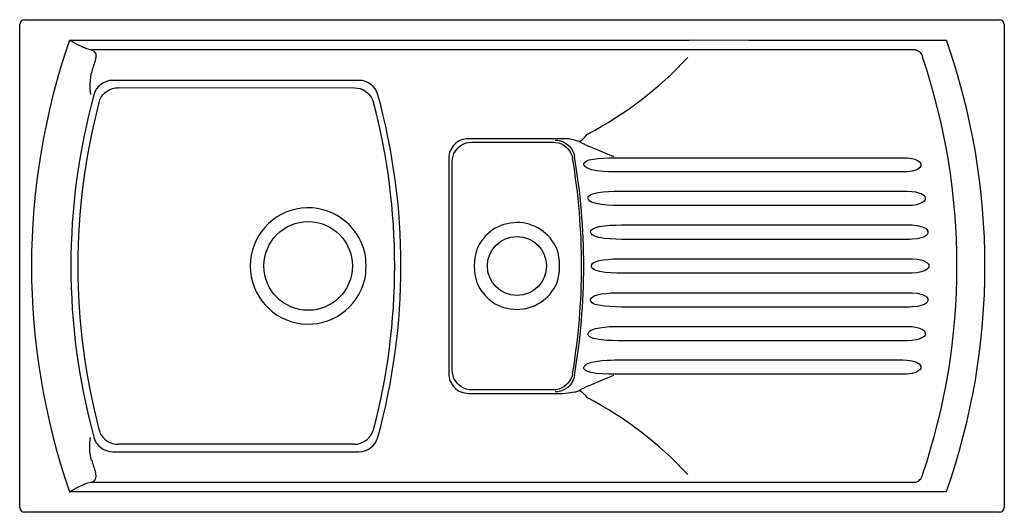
# Model space of a CAD drawing. Header units: millimetres. Extents: x 741.99 to 742.99, y 1244.37 to 1244.87.
import ezdxf

# ---------------------------------------------------------------- set-up
doc = ezdxf.new("R2010")
doc.units = ezdxf.units.MM
doc.layers.add('SANINDUSA', color=3, linetype='Continuous')

msp = doc.modelspace()

# ---------------------------------------------------------------- linework, layer by layer
at = {"layer": 'SANINDUSA'}
for p, q in [((741.9983, 1244.8703), (742.9883, 1244.8703)), ((741.9933, 1244.3753), (741.9933, 1244.8653)), ((742.9933, 1244.8653), (742.9933, 1244.3753)), ((742.044, 1244.8494), (742.6577, 1244.8494)), ((742.6734, 1244.8496), (742.6779, 1244.8497)), ((742.8997, 1244.8494), (742.9346, 1244.8494)), ((742.6577, 1244.8397), (742.0654, 1244.8397)), ((742.6779, 1244.8398), (742.6736, 1244.8398)), ((742.9036, 1244.8397), (742.8997, 1244.8397)), ((742.3379, 1244.8087), (742.0879, 1244.8087)), ((742.0932, 1244.8013), (742.3334, 1244.8012)), ((742.5447, 1244.7495), (742.449, 1244.7495)), ((742.4526, 1244.746), (742.5352, 1244.746)), ((742.597, 1244.7302), (742.5977, 1244.7302)), ((742.4291, 1244.7296), (742.4291, 1244.7146)), ((742.4326, 1244.5145), (742.4326, 1244.726)), ((742.5992, 1244.7157), (742.5974, 1244.7157)), ((742.8997, 1244.7166), (742.8995, 1244.7166)), ((742.6016, 1244.6962), (742.6022, 1244.6962)), ((742.8945, 1244.6961), (742.8995, 1244.6959)), ((742.8995, 1244.6959), (742.8997, 1244.6959)), ((742.603, 1244.6816), (742.602, 1244.6816)), ((742.8995, 1244.6818), (742.8945, 1244.6816)), ((742.6045, 1244.6619), (742.6048, 1244.6619)), ((742.8972, 1244.6619), (742.8995, 1244.6619)), ((742.8995, 1244.6619), (742.8997, 1244.6619)), ((742.6052, 1244.6473), (742.6048, 1244.6473)), ((742.8995, 1244.6474), (742.8972, 1244.6473)), ((742.6057, 1244.6276), (742.6057, 1244.6276)), ((742.898, 1244.6276), (742.8995, 1244.6276)), ((742.8995, 1244.6276), (742.8997, 1244.6276)), ((742.6057, 1244.613), (742.6057, 1244.613)), ((742.8995, 1244.613), (742.898, 1244.613)), ((742.8997, 1244.613), (742.8995, 1244.613)), ((742.6048, 1244.5932), (742.6052, 1244.5932)), ((742.8972, 1244.5932), (742.8995, 1244.5932)), ((742.8995, 1244.5932), (742.8997, 1244.5932)), ((742.6048, 1244.5786), (742.6045, 1244.5786)), ((742.8995, 1244.5787), (742.8972, 1244.5786)), ((742.8997, 1244.5787), (742.8995, 1244.5787)), ((742.602, 1244.559), (742.603, 1244.559)), ((742.8945, 1244.559), (742.8995, 1244.5587)), ((742.8995, 1244.5587), (742.8997, 1244.5587)), ((742.6022, 1244.5444), (742.6016, 1244.5444)), ((742.8995, 1244.5446), (742.8945, 1244.5444)), ((742.8997, 1244.5446), (742.8995, 1244.5446)), ((742.4291, 1244.526), (742.4291, 1244.511)), ((742.5974, 1244.5249), (742.5992, 1244.5249)), ((742.8995, 1244.524), (742.8997, 1244.524)), ((742.5977, 1244.5104), (742.597, 1244.5104)), ((742.8997, 1244.5113), (742.8995, 1244.5112)), ((742.449, 1244.491), (742.5447, 1244.491)), ((742.5352, 1244.4945), (742.4526, 1244.4945)), ((742.0879, 1244.4318), (742.3379, 1244.4318)), ((742.3334, 1244.4394), (742.0932, 1244.4393)), ((742.0654, 1244.4009), (742.6577, 1244.4009)), ((742.6736, 1244.4008), (742.6779, 1244.4008)), ((742.8997, 1244.4009), (742.9036, 1244.4009)), ((742.6577, 1244.3912), (742.044, 1244.3912)), ((742.6779, 1244.3909), (742.6734, 1244.3909)), ((742.9346, 1244.3912), (742.8997, 1244.3912)), ((742.9883, 1244.3703), (741.9983, 1244.3703))]:
    msp.add_line(p, q, dxfattribs=at)
at = {"layer": 'SANINDUSA', "flags": 128}
for points in [[(742.0654, 1244.8397), (742.0614, 1244.8407), (742.0573, 1244.8424), (742.0518, 1244.845), (742.0462, 1244.8482), (742.0441, 1244.8493), (742.044, 1244.8494)], [(742.6779, 1244.8497), (742.7337, 1244.8496), (742.7893, 1244.8496), (742.8445, 1244.8495), (742.8994, 1244.8494)], [(742.0704, 1244.83), (742.071, 1244.8324), (742.071, 1244.8348), (742.0703, 1244.8367), (742.0692, 1244.8381), (742.068, 1244.8388), (742.0666, 1244.8394), (742.0654, 1244.8397)], [(742.6736, 1244.8398), (742.6657, 1244.8397), (742.6577, 1244.8397)], [(742.8994, 1244.8397), (742.8445, 1244.8397), (742.7892, 1244.8398), (742.7337, 1244.8398), (742.6779, 1244.8398)], [(742.9036, 1244.8397), (742.9046, 1244.8393), (742.9057, 1244.8388), (742.9067, 1244.8381), (742.9076, 1244.8372), (742.9084, 1244.8361), (742.9092, 1244.8349), (742.9098, 1244.8336), (742.9103, 1244.8323)], [(742.0739, 1244.7864), (742.0748, 1244.7891), (742.0762, 1244.7917), (742.0779, 1244.7941), (742.0799, 1244.7962), (742.0822, 1244.7979), (742.0847, 1244.7994), (742.0875, 1244.8004), (742.0903, 1244.801), (742.0932, 1244.8012)], [(742.3334, 1244.8012), (742.3363, 1244.8009), (742.3391, 1244.8003), (742.3418, 1244.7993), (742.3443, 1244.7978), (742.3466, 1244.7961), (742.3487, 1244.794), (742.3504, 1244.7916), (742.3517, 1244.789), (742.3527, 1244.7863)], [(742.5616, 1244.7465), (742.5625, 1244.747), (742.5635, 1244.7476), (742.5645, 1244.7484), (742.5655, 1244.7493), (742.5666, 1244.7503), (742.5677, 1244.7515), (742.5688, 1244.7528), (742.5698, 1244.7541)], [(742.4326, 1244.726), (742.4328, 1244.7289), (742.4334, 1244.7317), (742.4344, 1244.7343), (742.4358, 1244.7368), (742.4375, 1244.7391), (742.4395, 1244.7411), (742.4418, 1244.7428), (742.4443, 1244.7442), (742.4469, 1244.7452), (742.4497, 1244.7458), (742.4526, 1244.746)], [(742.5352, 1244.746), (742.538, 1244.7458), (742.5408, 1244.7452), (742.5434, 1244.7443), (742.5458, 1244.7429), (742.5481, 1244.7413), (742.5501, 1244.7393), (742.5518, 1244.7371), (742.5532, 1244.7347), (742.5543, 1244.7321), (742.5549, 1244.7294)], [(742.537, 1244.7481), (742.5398, 1244.7479), (742.5425, 1244.7473), (742.5452, 1244.7464), (742.5476, 1244.7451), (742.5499, 1244.7434), (742.5519, 1244.7415), (742.5536, 1244.7393), (742.555, 1244.7368), (742.556, 1244.7343), (742.5567, 1244.7315)], [(742.5569, 1244.7481), (742.5509, 1244.7492), (742.5447, 1244.7495)], [(742.5969, 1244.7311), (742.5968, 1244.7312), (742.5904, 1244.7338), (742.5839, 1244.7365), (742.5774, 1244.7392), (742.571, 1244.7419)], [(742.5974, 1244.7157), (742.5916, 1244.7158), (742.5859, 1244.7162), (742.5798, 1244.7169), (742.5741, 1244.718), (742.5716, 1244.7188), (742.5693, 1244.7198), (742.5673, 1244.7213), (742.5666, 1244.7224), (742.5663, 1244.7231), (742.5663, 1244.7236), (742.5663, 1244.7237), (742.5664, 1244.7243), (742.5667, 1244.7251), (742.5678, 1244.7261), (742.5696, 1244.7272), (742.5718, 1244.7279), (742.576, 1244.7288), (742.5808, 1244.7294), (742.5861, 1244.7298), (742.5917, 1244.7301), (742.597, 1244.7302)], [(742.5977, 1244.7302), (742.6177, 1244.7302), (742.6977, 1244.7302), (742.89, 1244.7302)], [(742.89, 1244.7302), (742.8947, 1244.73), (742.8995, 1244.7293)], [(742.8997, 1244.7293), (742.9024, 1244.7286), (742.905, 1244.7275), (742.9067, 1244.7264), (742.908, 1244.725), (742.9086, 1244.7239), (742.9087, 1244.7226), (742.9084, 1244.7216), (742.9076, 1244.7203), (742.9056, 1244.7187), (742.9033, 1244.7176), (742.9009, 1244.7169), (742.8997, 1244.7166)], [(742.4291, 1244.7146), (742.4291, 1244.6896), (742.4291, 1244.6646), (742.4291, 1244.6299), (742.4291, 1244.5953), (742.4291, 1244.5606), (742.4291, 1244.526)], [(742.89, 1244.7157), (742.87, 1244.7157), (742.79, 1244.7157), (742.5992, 1244.7157)], [(742.8995, 1244.7166), (742.8948, 1244.7159), (742.89, 1244.7157)], [(742.602, 1244.6816), (742.5962, 1244.6817), (742.5903, 1244.682), (742.5843, 1244.6826), (742.5787, 1244.6836), (742.5763, 1244.6843), (742.574, 1244.6852), (742.5725, 1244.6862), (742.5712, 1244.6874), (742.5708, 1244.6881), (742.5706, 1244.6887), (742.5706, 1244.6889), (742.5705, 1244.6895), (742.5707, 1244.6902), (742.5711, 1244.691), (742.5722, 1244.6921), (742.5742, 1244.6932), (742.5765, 1244.6939), (742.5808, 1244.6948), (742.5858, 1244.6955), (742.5912, 1244.6959), (742.597, 1244.6961), (742.6016, 1244.6962)], [(742.6022, 1244.6962), (742.6222, 1244.6962), (742.7022, 1244.6962), (742.8945, 1244.6961)], [(742.8997, 1244.6959), (742.903, 1244.6955), (742.9063, 1244.6947), (742.9095, 1244.6934), (742.9115, 1244.6921), (742.9126, 1244.6908), (742.9131, 1244.6896), (742.9131, 1244.6884), (742.9128, 1244.6873), (742.9118, 1244.686), (742.9096, 1244.6844), (742.907, 1244.6833), (742.9042, 1244.6825), (742.8997, 1244.6818)], [(742.8945, 1244.6816), (742.8745, 1244.6816), (742.7945, 1244.6816), (742.603, 1244.6816)], [(742.6048, 1244.6473), (742.5989, 1244.6474), (742.5931, 1244.6477), (742.5871, 1244.6482), (742.5815, 1244.6492), (742.5781, 1244.6501), (742.5764, 1244.6509), (742.5749, 1244.6518), (742.5737, 1244.6531), (742.5733, 1244.6538), (742.5731, 1244.6544), (742.5731, 1244.6546), (742.5731, 1244.6552), (742.5731, 1244.6554), (742.5734, 1244.6561), (742.574, 1244.6571), (742.576, 1244.6585), (742.5787, 1244.6595), (742.5818, 1244.6603), (742.5869, 1244.6611), (742.5927, 1244.6616), (742.5985, 1244.6618), (742.6045, 1244.6619)], [(742.6048, 1244.6619), (742.6248, 1244.6619), (742.7048, 1244.6619), (742.8972, 1244.6619)], [(742.8997, 1244.6619), (742.9048, 1244.6614), (742.9098, 1244.6602), (742.9117, 1244.6594), (742.9135, 1244.6583), (742.9147, 1244.6572), (742.9156, 1244.6558), (742.9158, 1244.6547), (742.9157, 1244.6536), (742.915, 1244.6524), (742.9135, 1244.6509), (742.9118, 1244.6499), (742.9099, 1244.6491), (742.9048, 1244.6479), (742.8997, 1244.6474)], [(742.8972, 1244.6473), (742.8772, 1244.6473), (742.7972, 1244.6473), (742.6052, 1244.6473)], [(742.6057, 1244.613), (742.5998, 1244.613), (742.594, 1244.6133), (742.588, 1244.6138), (742.5824, 1244.6147), (742.5787, 1244.6158), (742.577, 1244.6165), (742.5754, 1244.6175), (742.5744, 1244.6187), (742.5741, 1244.6194), (742.574, 1244.62), (742.574, 1244.6202), (742.574, 1244.6209), (742.574, 1244.6209), (742.5743, 1244.6217), (742.5751, 1244.6228), (742.5765, 1244.6238), (742.578, 1244.6246), (742.5817, 1244.6257), (742.5858, 1244.6265), (742.5906, 1244.627), (742.5958, 1244.6274), (742.6007, 1244.6275), (742.6057, 1244.6276)], [(742.6057, 1244.6276), (742.6257, 1244.6276), (742.7057, 1244.6276), (742.898, 1244.6276)], [(742.8997, 1244.6276), (742.9048, 1244.6271), (742.9099, 1244.6261), (742.9123, 1244.6252), (742.9146, 1244.6239), (742.916, 1244.6224), (742.9166, 1244.6213), (742.9167, 1244.62), (742.9165, 1244.6189), (742.9156, 1244.6176), (742.9137, 1244.6161), (742.9114, 1244.615), (742.909, 1244.6142), (742.9044, 1244.6134), (742.8997, 1244.613)], [(742.898, 1244.613), (742.8781, 1244.613), (742.7981, 1244.613), (742.6057, 1244.613)], [(742.6045, 1244.5786), (742.5986, 1244.5787), (742.5927, 1244.579), (742.5868, 1244.5795), (742.5812, 1244.5804), (742.5779, 1244.5813), (742.5762, 1244.582), (742.5748, 1244.5829), (742.5736, 1244.5841), (742.5732, 1244.5848), (742.5731, 1244.5854), (742.5731, 1244.5856), (742.5731, 1244.5862), (742.5732, 1244.5863), (742.5734, 1244.5871), (742.5742, 1244.5881), (742.5754, 1244.5891), (742.5769, 1244.5899), (742.5803, 1244.5911), (742.5842, 1244.5919), (742.5889, 1244.5925), (742.594, 1244.5929), (742.5993, 1244.5932), (742.6048, 1244.5932)], [(742.6052, 1244.5932), (742.6252, 1244.5932), (742.7052, 1244.5932), (742.8972, 1244.5932)], [(742.8997, 1244.5932), (742.9048, 1244.5927), (742.9098, 1244.5915), (742.9117, 1244.5907), (742.9135, 1244.5897), (742.9147, 1244.5885), (742.9156, 1244.5871), (742.9158, 1244.586), (742.9157, 1244.5849), (742.915, 1244.5837), (742.9135, 1244.5822), (742.9118, 1244.5812), (742.9099, 1244.5804), (742.9048, 1244.5792), (742.8997, 1244.5787)], [(742.8972, 1244.5786), (742.8772, 1244.5786), (742.7972, 1244.5786), (742.6048, 1244.5786)], [(742.6016, 1244.5444), (742.5957, 1244.5445), (742.5899, 1244.5448), (742.5839, 1244.5453), (742.5782, 1244.5462), (742.5759, 1244.5468), (742.5738, 1244.5476), (742.5722, 1244.5484), (742.5709, 1244.5498), (742.5706, 1244.5504), (742.5705, 1244.551), (742.5705, 1244.5512), (742.5706, 1244.5517), (742.5706, 1244.5519), (742.5709, 1244.5526), (742.5717, 1244.5537), (742.573, 1244.5547), (742.5745, 1244.5555), (742.578, 1244.5568), (742.5821, 1244.5576), (742.5871, 1244.5583), (742.5925, 1244.5587), (742.5972, 1244.5589), (742.602, 1244.559)], [(742.603, 1244.559), (742.623, 1244.559), (742.703, 1244.559), (742.8945, 1244.559)], [(742.8997, 1244.5587), (742.903, 1244.5583), (742.9063, 1244.5575), (742.9095, 1244.5562), (742.9115, 1244.5549), (742.9126, 1244.5536), (742.9131, 1244.5524), (742.9131, 1244.5512), (742.9128, 1244.5501), (742.9118, 1244.5488), (742.9096, 1244.5472), (742.907, 1244.5461), (742.9042, 1244.5453), (742.8997, 1244.5446)], [(742.8945, 1244.5444), (742.8745, 1244.5444), (742.7945, 1244.5444), (742.6022, 1244.5444)], [(742.597, 1244.5104), (742.5912, 1244.5105), (742.5853, 1244.5108), (742.5792, 1244.5113), (742.5735, 1244.5122), (742.5712, 1244.5128), (742.5691, 1244.5136), (742.5674, 1244.5148), (742.5667, 1244.5155), (742.5664, 1244.5162), (742.5663, 1244.5164), (742.5663, 1244.517), (742.5664, 1244.5176), (742.5667, 1244.5184), (742.5675, 1244.5194), (742.5689, 1244.5205), (742.5705, 1244.5213), (742.5744, 1244.5227), (742.5787, 1244.5235), (742.5841, 1244.5242), (742.59, 1244.5246), (742.5937, 1244.5248), (742.5974, 1244.5249)], [(742.5992, 1244.5249), (742.6192, 1244.5249), (742.6992, 1244.5249), (742.89, 1244.5249)], [(742.89, 1244.5249), (742.8947, 1244.5247), (742.8995, 1244.524)], [(742.8997, 1244.524), (742.9024, 1244.5232), (742.905, 1244.5221), (742.9067, 1244.5211), (742.908, 1244.5197), (742.9086, 1244.5186), (742.9087, 1244.5173), (742.9084, 1244.5162), (742.9076, 1244.515), (742.9056, 1244.5134), (742.9033, 1244.5123), (742.9009, 1244.5116), (742.8997, 1244.5113)], [(742.4526, 1244.4945), (742.4497, 1244.4947), (742.4469, 1244.4954), (742.4443, 1244.4964), (742.4418, 1244.4977), (742.4395, 1244.4994), (742.4375, 1244.5015), (742.4358, 1244.5037), (742.4344, 1244.5062), (742.4334, 1244.5089), (742.4328, 1244.5117), (742.4326, 1244.5145)], [(742.5549, 1244.5112), (742.5543, 1244.5085), (742.5532, 1244.5059), (742.5518, 1244.5034), (742.5501, 1244.5012), (742.5481, 1244.4993), (742.5458, 1244.4976), (742.5434, 1244.4963), (742.5408, 1244.4953), (742.538, 1244.4947), (742.5352, 1244.4945)], [(742.89, 1244.5104), (742.87, 1244.5104), (742.79, 1244.5104), (742.5977, 1244.5104)], [(742.8995, 1244.5112), (742.8948, 1244.5106), (742.89, 1244.5104)], [(742.5567, 1244.509), (742.556, 1244.5063), (742.555, 1244.5037), (742.5536, 1244.5013), (742.5519, 1244.4991), (742.5499, 1244.4971), (742.5476, 1244.4955), (742.5452, 1244.4942), (742.5425, 1244.4932), (742.5398, 1244.4926), (742.537, 1244.4924)], [(742.571, 1244.4987), (742.5773, 1244.5013), (742.5836, 1244.5039), (742.5902, 1244.5066), (742.5968, 1244.5094), (742.5969, 1244.5094)], [(742.5447, 1244.491), (742.5508, 1244.4914), (742.5569, 1244.4925)], [(742.5616, 1244.494), (742.5625, 1244.4936), (742.5635, 1244.4929), (742.5645, 1244.4922), (742.5655, 1244.4913), (742.5666, 1244.4902), (742.5677, 1244.4891), (742.5688, 1244.4878), (742.5698, 1244.4865)], [(742.0739, 1244.4542), (742.0748, 1244.4514), (742.0762, 1244.4488), (742.0779, 1244.4465), (742.0799, 1244.4444), (742.0822, 1244.4426), (742.0847, 1244.4412), (742.0875, 1244.4402), (742.0903, 1244.4395), (742.0932, 1244.4393)], [(742.3334, 1244.4394), (742.3363, 1244.4396), (742.3391, 1244.4403), (742.3418, 1244.4413), (742.3443, 1244.4427), (742.3466, 1244.4445), (742.3487, 1244.4466), (742.3504, 1244.449), (742.3517, 1244.4515), (742.3527, 1244.4543)], [(742.0664, 1244.423), (742.0653, 1244.4276), (742.0646, 1244.4323), (742.0645, 1244.4367), (742.0647, 1244.441), (742.065, 1244.4437), (742.0653, 1244.4463), (742.0653, 1244.4463)], [(742.0654, 1244.4009), (742.0678, 1244.4016), (742.0696, 1244.4029), (742.0707, 1244.4048), (742.0711, 1244.4071), (742.0708, 1244.4094), (742.0704, 1244.4106)], [(742.044, 1244.3912), (742.0441, 1244.3912), (742.0462, 1244.3924), (742.0517, 1244.3954), (742.0573, 1244.3982), (742.0613, 1244.3998), (742.0654, 1244.4009)], [(742.6577, 1244.4009), (742.6657, 1244.4008), (742.6736, 1244.4008)], [(742.6779, 1244.4008), (742.7337, 1244.4008), (742.7892, 1244.4008), (742.8445, 1244.4008), (742.8994, 1244.4009)], [(742.9036, 1244.4009), (742.9046, 1244.4012), (742.9057, 1244.4018), (742.9067, 1244.4025), (742.9076, 1244.4034), (742.9084, 1244.4044), (742.9092, 1244.4056), (742.9098, 1244.4069), (742.9103, 1244.4083)], [(742.8994, 1244.3912), (742.8445, 1244.3911), (742.7893, 1244.391), (742.7337, 1244.3909), (742.6779, 1244.3909)]]:
    msp.add_lwpolyline(points, dxfattribs=at)
at = {"layer": 'SANINDUSA'}
for centre, radius in [((742.2863, 1244.6203), 0.045), ((742.4983, 1244.6203), 0.03)]:
    msp.add_circle(centre, radius, dxfattribs=at)
for centre, radius, start, end in [((741.9983, 1244.8653), 0.005, 90, 180), ((742.9883, 1244.8653), 0.005, 0, 90), ((742.7033, 1244.6203), 0.698, 160.8388, 199.1612), ((742.6566, 1245.3701), 0.5207, 270.1187, 271.8454), ((742.2833, 1244.6203), 0.6904, 340.6218, 19.3782), ((742.7033, 1244.6203), 0.6667, 161.6661, 162.7925), ((742.3976, 1245.0854), 0.3734, 297.4762, 317.2488), ((742.2833, 1244.6203), 0.6619, 341.3177, 18.6823), ((742.1153, 1244.8035), 0.0508, 164, 190.5039), ((742.0879, 1244.7887), 0.02, 90, 164.6894), ((742.3379, 1244.7887), 0.02, 15.33, 90), ((742.7033, 1244.6203), 0.658, 164.6894, 195.3106), ((741.7233, 1244.6203), 0.6572, 344.67, 15.33), ((742.703, 1244.6203), 0.6507, 165.2105, 194.7895), ((741.723, 1244.6203), 0.6512, 345.2305, 14.7695), ((742.449, 1244.7296), 0.0199, 89.8023, 180.1977), ((742.5524, 1244.7263), 0.0222, 65.3919, 78.3266), ((742.6731, 1244.9593), 0.2402, 242.3489, 244.8443), ((741.9087, 1244.6203), 0.6575, 350.2575, 9.7425), ((741.9083, 1244.6203), 0.6557, 350.4237, 9.5763), ((742.2864, 1244.6203), 0.059, 13.391, 346.609), ((742.4983, 1244.6203), 0.0441, 23.3379, 157.4697), ((742.2705, 1244.6203), 0.0746, 349.4438, 10.5562), ((742.5128, 1244.6203), 0.0578, 162.9871, 197.0129), ((742.485, 1244.6203), 0.0566, 341.9941, 18.0059), ((742.4983, 1244.6203), 0.0441, 202.5303, 336.6621), ((742.449, 1244.5109), 0.0199, 179.8023, 270.1977), ((742.5534, 1244.511), 0.0189, 280.5165, 295.765), ((742.608, 1244.4123), 0.0939, 113.2109, 119.596), ((742.3976, 1244.1552), 0.3734, 42.7516, 62.5234), ((742.0879, 1244.4518), 0.02, 195.3106, 270), ((742.3379, 1244.4518), 0.02, 270, 344.67), ((742.7033, 1244.6203), 0.6667, 197.2075, 198.3339), ((742.6549, 1243.7687), 0.6225, 88.2957, 89.7401), ((741.9983, 1244.3753), 0.005, 180, 270), ((742.9883, 1244.3753), 0.005, 270, 0)]:
    msp.add_arc(centre, radius, start, end, dxfattribs=at)

doc.saveas('drawing.dxf')
